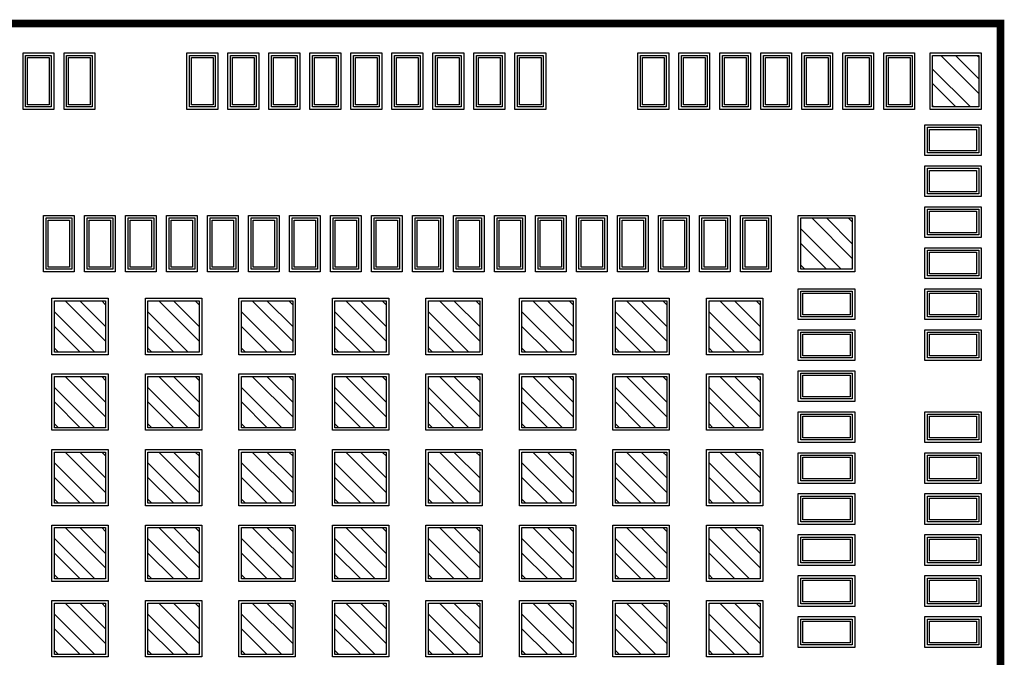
# Model space of a CAD drawing. Extents: x -26.5 to 23.5, y -25.1 to 24.9.
# Tile 3 of 3: x -7.6 to 11.6, y -1.3 to 11.2. Entities that reach past the tile are written whole.
import ezdxf

# ---------------------------------------------------------------- set-up
doc = ezdxf.new("R2010")
doc.units = 0
for name, color, linetype in [('BOARD_OUTLINE', 1, 'Continuous'), ('PASTE_MASK_1', 8, 'Continuous'), ('SIGNAL_1', 3, 'Continuous'), ('SILKSCREEN_1', 8, 'Continuous'), ('SOLDER_MASK_1', 8, 'Continuous')]:
    doc.layers.add(name, color=color, linetype=linetype)

# ---------------------------------------------------------------- blocks, each defined once
blk = doc.blocks.new('SMT_REC_0050x0100_PM_MOD')
at = {"layer": 'PASTE_MASK_1'}
blk.add_lwpolyline([(-0.21, -0.46), (-0.21, 0.46), (0.21, 0.46), (0.21, -0.46), (-0.21, -0.46)], dxfattribs=at)
at = {"layer": 'SOLDER_MASK_1'}
blk.add_lwpolyline([(-0.3, -0.55), (-0.3, 0.55), (0.3, 0.55), (0.3, -0.55), (-0.3, -0.55)], dxfattribs=at)
blk = doc.blocks.new('SMT_REC_0100x0100_PM_MOD')
at = {"layer": 'PASTE_MASK_1'}
for points in [[(0.2875, -0.5), (-0.5, 0.2875), (-0.5, 0.5), (-0.2875, 0.5), (0.5, -0.2875), (0.5, -0.5), (0.2875, -0.5)], [(0.5, -0.0025), (-0.0025, 0.5), (0.4225, 0.5), (0.5, 0.4225), (0.5, -0.0025)], [(-0.5, 0.0025), (0.0025, -0.5), (-0.4225, -0.5), (-0.5, -0.4225), (-0.5, 0.0025)]]:
    blk.add_lwpolyline(points, dxfattribs=at)
at = {"layer": 'SOLDER_MASK_1'}
blk.add_lwpolyline([(-0.55, -0.55), (-0.55, 0.55), (0.55, 0.55), (0.55, -0.55), (-0.55, -0.55)], dxfattribs=at)
blk = doc.blocks.new('SMT_REC_0090x0100_PM_MOD')
at = {"layer": 'PASTE_MASK_1'}
for points in [[(0.2875, -0.5), (-0.45, 0.2375), (-0.45, 0.5), (-0.2875, 0.5), (0.45, -0.2375), (0.45, -0.5), (0.2875, -0.5)], [(0.45, 0.0475), (-0.0025, 0.5), (0.425, 0.5), (0.45, 0.475), (0.45, 0.0475)], [(-0.45, -0.0475), (0.0025, -0.5), (-0.4225, -0.5), (-0.45, -0.4725), (-0.45, -0.0475)]]:
    blk.add_lwpolyline(points, dxfattribs=at)
at = {"layer": 'SOLDER_MASK_1'}
blk.add_lwpolyline([(-0.5, -0.55), (-0.5, 0.55), (0.5, 0.55), (0.5, -0.55), (-0.5, -0.55)], dxfattribs=at)
blk = doc.blocks.new('LGA_242P_CF3_2300x2200_HOST')
at = {"layer": 'SILKSCREEN_1', "const_width": 0.15}
blk.add_lwpolyline([(-11.575, 11.075), (11.575, 11.075), (11.575, -11.075), (-11.575, -11.075), (-11.575, 11.075)], dxfattribs=at)
at = {"layer": 'PLACE_1'}
for p in [(-7.2, 9.95), (-6.4, 9.95), (-4, 9.95), (-3.2, 9.95), (-2.4, 9.95), (-1.6, 9.95), (-0.8, 9.95), (0, 9.95), (0.8, 9.95), (1.6, 9.95), (2.4, 9.95), (4.8, 9.95), (5.6, 9.95), (6.4, 9.95), (7.2, 9.95), (8, 9.95), (8.8, 9.95), (9.6, 9.95)]:
    blk.add_blockref('SMT_REC_0050x0100_PM_MOD', p, dxfattribs=at)
for name, p, rotation in [('SMT_REC_0090x0100_PM_MOD', (10.7, 9.95), 180), ('SMT_REC_0050x0100_PM_MOD', (10.65, 8.8), 90), ('SMT_REC_0050x0100_PM_MOD', (10.65, 8), 90), ('SMT_REC_0050x0100_PM_MOD', (10.65, 7.2), 90), ('SMT_REC_0050x0100_PM_MOD', (-6.8, 6.78), 180), ('SMT_REC_0050x0100_PM_MOD', (-6, 6.78), 180), ('SMT_REC_0050x0100_PM_MOD', (-5.2, 6.78), 180), ('SMT_REC_0050x0100_PM_MOD', (-4.4, 6.78), 180), ('SMT_REC_0050x0100_PM_MOD', (-3.6, 6.78), 180), ('SMT_REC_0050x0100_PM_MOD', (-2.8, 6.78), 180), ('SMT_REC_0050x0100_PM_MOD', (-2, 6.78), 180), ('SMT_REC_0050x0100_PM_MOD', (-1.2, 6.78), 180), ('SMT_REC_0050x0100_PM_MOD', (-0.4, 6.78), 180), ('SMT_REC_0050x0100_PM_MOD', (0.4, 6.78), 180), ('SMT_REC_0050x0100_PM_MOD', (1.2, 6.78), 180), ('SMT_REC_0050x0100_PM_MOD', (2, 6.78), 180), ('SMT_REC_0050x0100_PM_MOD', (2.8, 6.78), 180), ('SMT_REC_0050x0100_PM_MOD', (3.6, 6.78), 180), ('SMT_REC_0050x0100_PM_MOD', (4.4, 6.78), 180), ('SMT_REC_0050x0100_PM_MOD', (5.2, 6.78), 180), ('SMT_REC_0050x0100_PM_MOD', (6, 6.78), 180), ('SMT_REC_0050x0100_PM_MOD', (6.8, 6.78), 180), ('SMT_REC_0100x0100_PM_MOD', (8.18, 6.78), 180), ('SMT_REC_0050x0100_PM_MOD', (10.65, 6.4), 90), ('SMT_REC_0050x0100_PM_MOD', (8.18, 5.6), 270), ('SMT_REC_0050x0100_PM_MOD', (10.65, 5.6), 90), ('SMT_REC_0100x0100_PM_MOD', (-6.3875, 5.1625), 180), ('SMT_REC_0100x0100_PM_MOD', (-4.5625, 5.1625), 180), ('SMT_REC_0100x0100_PM_MOD', (-2.7375, 5.1625), 180), ('SMT_REC_0100x0100_PM_MOD', (-0.9125, 5.1625), 180), ('SMT_REC_0100x0100_PM_MOD', (0.9125, 5.1625), 180), ('SMT_REC_0100x0100_PM_MOD', (2.7375, 5.1625), 180), ('SMT_REC_0100x0100_PM_MOD', (4.5625, 5.1625), 180), ('SMT_REC_0100x0100_PM_MOD', (6.3875, 5.1625), 180), ('SMT_REC_0050x0100_PM_MOD', (8.18, 4.8), 270), ('SMT_REC_0050x0100_PM_MOD', (10.65, 4.8), 90), ('SMT_REC_0100x0100_PM_MOD', (-6.3875, 3.6875), 180), ('SMT_REC_0100x0100_PM_MOD', (-4.5625, 3.6875), 180), ('SMT_REC_0100x0100_PM_MOD', (-2.7375, 3.6875), 180), ('SMT_REC_0100x0100_PM_MOD', (-0.9125, 3.6875), 180), ('SMT_REC_0100x0100_PM_MOD', (0.9125, 3.6875), 180), ('SMT_REC_0100x0100_PM_MOD', (2.7375, 3.6875), 180), ('SMT_REC_0100x0100_PM_MOD', (4.5625, 3.6875), 180), ('SMT_REC_0100x0100_PM_MOD', (6.3875, 3.6875), 180), ('SMT_REC_0050x0100_PM_MOD', (8.18, 4), 270), ('SMT_REC_0050x0100_PM_MOD', (8.18, 3.2), 270), ('SMT_REC_0050x0100_PM_MOD', (10.65, 3.2), 90), ('SMT_REC_0100x0100_PM_MOD', (-6.3875, 2.2125), 180), ('SMT_REC_0100x0100_PM_MOD', (-4.5625, 2.2125), 180), ('SMT_REC_0100x0100_PM_MOD', (-2.7375, 2.2125), 180), ('SMT_REC_0100x0100_PM_MOD', (-0.9125, 2.2125), 180), ('SMT_REC_0100x0100_PM_MOD', (0.9125, 2.2125), 180), ('SMT_REC_0100x0100_PM_MOD', (2.7375, 2.2125), 180), ('SMT_REC_0100x0100_PM_MOD', (4.5625, 2.2125), 180), ('SMT_REC_0100x0100_PM_MOD', (6.3875, 2.2125), 180), ('SMT_REC_0050x0100_PM_MOD', (8.18, 2.4), 270), ('SMT_REC_0050x0100_PM_MOD', (10.65, 2.4), 90), ('SMT_REC_0050x0100_PM_MOD', (8.18, 1.6), 270), ('SMT_REC_0050x0100_PM_MOD', (10.65, 1.6), 90), ('SMT_REC_0100x0100_PM_MOD', (-6.3875, 0.7375), 180), ('SMT_REC_0100x0100_PM_MOD', (-4.5625, 0.7375), 180), ('SMT_REC_0100x0100_PM_MOD', (-2.7375, 0.7375), 180), ('SMT_REC_0100x0100_PM_MOD', (-0.9125, 0.7375), 180), ('SMT_REC_0100x0100_PM_MOD', (0.9125, 0.7375), 180), ('SMT_REC_0100x0100_PM_MOD', (2.7375, 0.7375), 180), ('SMT_REC_0100x0100_PM_MOD', (4.5625, 0.7375), 180), ('SMT_REC_0100x0100_PM_MOD', (6.3875, 0.7375), 180), ('SMT_REC_0050x0100_PM_MOD', (8.18, 0.8), 270), ('SMT_REC_0050x0100_PM_MOD', (10.65, 0.8), 90), ('SMT_REC_0050x0100_PM_MOD', (8.18, 0), 270), ('SMT_REC_0050x0100_PM_MOD', (10.65, 0), 90), ('SMT_REC_0100x0100_PM_MOD', (-6.3875, -0.7375), 180), ('SMT_REC_0100x0100_PM_MOD', (-4.5625, -0.7375), 180), ('SMT_REC_0100x0100_PM_MOD', (-2.7375, -0.7375), 180), ('SMT_REC_0100x0100_PM_MOD', (-0.9125, -0.7375), 180), ('SMT_REC_0100x0100_PM_MOD', (0.9125, -0.7375), 180), ('SMT_REC_0100x0100_PM_MOD', (2.7375, -0.7375), 180), ('SMT_REC_0100x0100_PM_MOD', (4.5625, -0.7375), 180), ('SMT_REC_0100x0100_PM_MOD', (6.3875, -0.7375), 180), ('SMT_REC_0050x0100_PM_MOD', (8.18, -0.8), 270), ('SMT_REC_0050x0100_PM_MOD', (10.65, -0.8), 90)]:
    blk.add_blockref(name, p, dxfattribs=dict(at, rotation=rotation))
blk = doc.blocks.new('BOARD')
at = {"layer": 'PLACE_1'}
blk.add_blockref('LGA_242P_CF3_2300x2200_HOST', (-0.045, 0.04), dxfattribs=at)

msp = doc.modelspace()

# ---------------------------------------------------------------- linework, layer by layer
at = {"layer": 'PASTE_MASK_1'}
for points in [[(-7.455, 9.53), (-7.455, 10.45), (-7.035, 10.45), (-7.035, 9.53), (-7.455, 9.53)], [(-6.655, 9.53), (-6.655, 10.45), (-6.235, 10.45), (-6.235, 9.53), (-6.655, 9.53)], [(-4.255, 9.53), (-4.255, 10.45), (-3.835, 10.45), (-3.835, 9.53), (-4.255, 9.53)], [(-3.455, 9.53), (-3.455, 10.45), (-3.035, 10.45), (-3.035, 9.53), (-3.455, 9.53)], [(-2.655, 9.53), (-2.655, 10.45), (-2.235, 10.45), (-2.235, 9.53), (-2.655, 9.53)], [(-1.855, 9.53), (-1.855, 10.45), (-1.435, 10.45), (-1.435, 9.53), (-1.855, 9.53)], [(-1.055, 9.53), (-1.055, 10.45), (-0.635, 10.45), (-0.635, 9.53), (-1.055, 9.53)], [(-0.255, 9.53), (-0.255, 10.45), (0.165, 10.45), (0.165, 9.53), (-0.255, 9.53)], [(0.545, 9.53), (0.545, 10.45), (0.965, 10.45), (0.965, 9.53), (0.545, 9.53)], [(1.345, 9.53), (1.345, 10.45), (1.765, 10.45), (1.765, 9.53), (1.345, 9.53)], [(2.145, 9.53), (2.145, 10.45), (2.565, 10.45), (2.565, 9.53), (2.145, 9.53)], [(4.545, 9.53), (4.545, 10.45), (4.965, 10.45), (4.965, 9.53), (4.545, 9.53)], [(5.345, 9.53), (5.345, 10.45), (5.765, 10.45), (5.765, 9.53), (5.345, 9.53)], [(6.145, 9.53), (6.145, 10.45), (6.565, 10.45), (6.565, 9.53), (6.145, 9.53)], [(6.945, 9.53), (6.945, 10.45), (7.365, 10.45), (7.365, 9.53), (6.945, 9.53)], [(7.745, 9.53), (7.745, 10.45), (8.165, 10.45), (8.165, 9.53), (7.745, 9.53)], [(8.545, 9.53), (8.545, 10.45), (8.965, 10.45), (8.965, 9.53), (8.545, 9.53)], [(9.345, 9.53), (9.345, 10.45), (9.765, 10.45), (9.765, 9.53), (9.345, 9.53)], [(10.3675, 10.49), (11.105, 9.7525), (11.105, 9.49), (10.9425, 9.49), (10.205, 10.2275), (10.205, 10.49), (10.3675, 10.49)], [(11.105, 10.0375), (10.6525, 10.49), (11.0775, 10.49), (11.105, 10.4625), (11.105, 10.0375)], [(10.205, 9.9425), (10.6575, 9.49), (10.23, 9.49), (10.205, 9.515), (10.205, 9.9425)], [(11.065, 8.63), (10.145, 8.63), (10.145, 9.05), (11.065, 9.05), (11.065, 8.63)], [(11.065, 7.83), (10.145, 7.83), (10.145, 8.25), (11.065, 8.25), (11.065, 7.83)], [(7.8475, 7.32), (8.635, 6.5325), (8.635, 6.32), (8.4225, 6.32), (7.635, 7.1075), (7.635, 7.32), (7.8475, 7.32)], [(8.635, 6.8175), (8.1325, 7.32), (8.5575, 7.32), (8.635, 7.2425), (8.635, 6.8175)], [(11.065, 7.03), (10.145, 7.03), (10.145, 7.45), (11.065, 7.45), (11.065, 7.03)], [(-6.635, 7.28), (-6.635, 6.36), (-7.055, 6.36), (-7.055, 7.28), (-6.635, 7.28)], [(-5.835, 7.28), (-5.835, 6.36), (-6.255, 6.36), (-6.255, 7.28), (-5.835, 7.28)], [(-5.035, 7.28), (-5.035, 6.36), (-5.455, 6.36), (-5.455, 7.28), (-5.035, 7.28)], [(-4.235, 7.28), (-4.235, 6.36), (-4.655, 6.36), (-4.655, 7.28), (-4.235, 7.28)], [(-3.435, 7.28), (-3.435, 6.36), (-3.855, 6.36), (-3.855, 7.28), (-3.435, 7.28)], [(-2.635, 7.28), (-2.635, 6.36), (-3.055, 6.36), (-3.055, 7.28), (-2.635, 7.28)], [(-1.835, 7.28), (-1.835, 6.36), (-2.255, 6.36), (-2.255, 7.28), (-1.835, 7.28)], [(-1.035, 7.28), (-1.035, 6.36), (-1.455, 6.36), (-1.455, 7.28), (-1.035, 7.28)], [(-0.235, 7.28), (-0.235, 6.36), (-0.655, 6.36), (-0.655, 7.28), (-0.235, 7.28)], [(0.565, 7.28), (0.565, 6.36), (0.145, 6.36), (0.145, 7.28), (0.565, 7.28)], [(1.365, 7.28), (1.365, 6.36), (0.945, 6.36), (0.945, 7.28), (1.365, 7.28)], [(2.165, 7.28), (2.165, 6.36), (1.745, 6.36), (1.745, 7.28), (2.165, 7.28)], [(2.965, 7.28), (2.965, 6.36), (2.545, 6.36), (2.545, 7.28), (2.965, 7.28)], [(3.765, 7.28), (3.765, 6.36), (3.345, 6.36), (3.345, 7.28), (3.765, 7.28)], [(4.565, 7.28), (4.565, 6.36), (4.145, 6.36), (4.145, 7.28), (4.565, 7.28)], [(5.365, 7.28), (5.365, 6.36), (4.945, 6.36), (4.945, 7.28), (5.365, 7.28)], [(6.165, 7.28), (6.165, 6.36), (5.745, 6.36), (5.745, 7.28), (6.165, 7.28)], [(6.965, 7.28), (6.965, 6.36), (6.545, 6.36), (6.545, 7.28), (6.965, 7.28)], [(7.635, 6.8225), (8.1375, 6.32), (7.7125, 6.32), (7.635, 6.3975), (7.635, 6.8225)], [(11.065, 6.23), (10.145, 6.23), (10.145, 6.65), (11.065, 6.65), (11.065, 6.23)], [(7.675, 5.85), (8.595, 5.85), (8.595, 5.43), (7.675, 5.43), (7.675, 5.85)], [(11.065, 5.43), (10.145, 5.43), (10.145, 5.85), (11.065, 5.85), (11.065, 5.43)], [(-6.72, 5.7025), (-5.9325, 4.915), (-5.9325, 4.7025), (-6.145, 4.7025), (-6.9325, 5.49), (-6.9325, 5.7025), (-6.72, 5.7025)], [(-5.9325, 5.2), (-6.435, 5.7025), (-6.01, 5.7025), (-5.9325, 5.625), (-5.9325, 5.2)], [(-4.895, 5.7025), (-4.1075, 4.915), (-4.1075, 4.7025), (-4.32, 4.7025), (-5.1075, 5.49), (-5.1075, 5.7025), (-4.895, 5.7025)], [(-4.1075, 5.2), (-4.61, 5.7025), (-4.185, 5.7025), (-4.1075, 5.625), (-4.1075, 5.2)], [(-3.07, 5.7025), (-2.2825, 4.915), (-2.2825, 4.7025), (-2.495, 4.7025), (-3.2825, 5.49), (-3.2825, 5.7025), (-3.07, 5.7025)], [(-2.2825, 5.2), (-2.785, 5.7025), (-2.36, 5.7025), (-2.2825, 5.625), (-2.2825, 5.2)], [(-1.245, 5.7025), (-0.4575, 4.915), (-0.4575, 4.7025), (-0.67, 4.7025), (-1.4575, 5.49), (-1.4575, 5.7025), (-1.245, 5.7025)], [(-0.4575, 5.2), (-0.96, 5.7025), (-0.535, 5.7025), (-0.4575, 5.625), (-0.4575, 5.2)], [(0.58, 5.7025), (1.3675, 4.915), (1.3675, 4.7025), (1.155, 4.7025), (0.3675, 5.49), (0.3675, 5.7025), (0.58, 5.7025)], [(1.3675, 5.2), (0.865, 5.7025), (1.29, 5.7025), (1.3675, 5.625), (1.3675, 5.2)], [(2.405, 5.7025), (3.1925, 4.915), (3.1925, 4.7025), (2.98, 4.7025), (2.1925, 5.49), (2.1925, 5.7025), (2.405, 5.7025)], [(3.1925, 5.2), (2.69, 5.7025), (3.115, 5.7025), (3.1925, 5.625), (3.1925, 5.2)], [(4.23, 5.7025), (5.0175, 4.915), (5.0175, 4.7025), (4.805, 4.7025), (4.0175, 5.49), (4.0175, 5.7025), (4.23, 5.7025)], [(5.0175, 5.2), (4.515, 5.7025), (4.94, 5.7025), (5.0175, 5.625), (5.0175, 5.2)], [(6.055, 5.7025), (6.8425, 4.915), (6.8425, 4.7025), (6.63, 4.7025), (5.8425, 5.49), (5.8425, 5.7025), (6.055, 5.7025)], [(6.8425, 5.2), (6.34, 5.7025), (6.765, 5.7025), (6.8425, 5.625), (6.8425, 5.2)], [(-6.9325, 5.205), (-6.43, 4.7025), (-6.855, 4.7025), (-6.9325, 4.78), (-6.9325, 5.205)], [(-5.1075, 5.205), (-4.605, 4.7025), (-5.03, 4.7025), (-5.1075, 4.78), (-5.1075, 5.205)], [(-3.2825, 5.205), (-2.78, 4.7025), (-3.205, 4.7025), (-3.2825, 4.78), (-3.2825, 5.205)], [(-1.4575, 5.205), (-0.955, 4.7025), (-1.38, 4.7025), (-1.4575, 4.78), (-1.4575, 5.205)], [(0.3675, 5.205), (0.87, 4.7025), (0.445, 4.7025), (0.3675, 4.78), (0.3675, 5.205)], [(2.1925, 5.205), (2.695, 4.7025), (2.27, 4.7025), (2.1925, 4.78), (2.1925, 5.205)], [(4.0175, 5.205), (4.52, 4.7025), (4.095, 4.7025), (4.0175, 4.78), (4.0175, 5.205)], [(5.8425, 5.205), (6.345, 4.7025), (5.92, 4.7025), (5.8425, 4.78), (5.8425, 5.205)], [(7.675, 5.05), (8.595, 5.05), (8.595, 4.63), (7.675, 4.63), (7.675, 5.05)], [(11.065, 4.63), (10.145, 4.63), (10.145, 5.05), (11.065, 5.05), (11.065, 4.63)], [(-6.72, 4.2275), (-5.9325, 3.44), (-5.9325, 3.2275), (-6.145, 3.2275), (-6.9325, 4.015), (-6.9325, 4.2275), (-6.72, 4.2275)], [(-5.9325, 3.725), (-6.435, 4.2275), (-6.01, 4.2275), (-5.9325, 4.15), (-5.9325, 3.725)], [(-4.895, 4.2275), (-4.1075, 3.44), (-4.1075, 3.2275), (-4.32, 3.2275), (-5.1075, 4.015), (-5.1075, 4.2275), (-4.895, 4.2275)], [(-4.1075, 3.725), (-4.61, 4.2275), (-4.185, 4.2275), (-4.1075, 4.15), (-4.1075, 3.725)], [(-3.07, 4.2275), (-2.2825, 3.44), (-2.2825, 3.2275), (-2.495, 3.2275), (-3.2825, 4.015), (-3.2825, 4.2275), (-3.07, 4.2275)], [(-2.2825, 3.725), (-2.785, 4.2275), (-2.36, 4.2275), (-2.2825, 4.15), (-2.2825, 3.725)], [(-1.245, 4.2275), (-0.4575, 3.44), (-0.4575, 3.2275), (-0.67, 3.2275), (-1.4575, 4.015), (-1.4575, 4.2275), (-1.245, 4.2275)], [(-0.4575, 3.725), (-0.96, 4.2275), (-0.535, 4.2275), (-0.4575, 4.15), (-0.4575, 3.725)], [(0.58, 4.2275), (1.3675, 3.44), (1.3675, 3.2275), (1.155, 3.2275), (0.3675, 4.015), (0.3675, 4.2275), (0.58, 4.2275)], [(1.3675, 3.725), (0.865, 4.2275), (1.29, 4.2275), (1.3675, 4.15), (1.3675, 3.725)], [(2.405, 4.2275), (3.1925, 3.44), (3.1925, 3.2275), (2.98, 3.2275), (2.1925, 4.015), (2.1925, 4.2275), (2.405, 4.2275)], [(3.1925, 3.725), (2.69, 4.2275), (3.115, 4.2275), (3.1925, 4.15), (3.1925, 3.725)], [(4.23, 4.2275), (5.0175, 3.44), (5.0175, 3.2275), (4.805, 3.2275), (4.0175, 4.015), (4.0175, 4.2275), (4.23, 4.2275)], [(5.0175, 3.725), (4.515, 4.2275), (4.94, 4.2275), (5.0175, 4.15), (5.0175, 3.725)], [(6.055, 4.2275), (6.8425, 3.44), (6.8425, 3.2275), (6.63, 3.2275), (5.8425, 4.015), (5.8425, 4.2275), (6.055, 4.2275)], [(6.8425, 3.725), (6.34, 4.2275), (6.765, 4.2275), (6.8425, 4.15), (6.8425, 3.725)], [(7.675, 4.25), (8.595, 4.25), (8.595, 3.83), (7.675, 3.83), (7.675, 4.25)], [(-6.9325, 3.73), (-6.43, 3.2275), (-6.855, 3.2275), (-6.9325, 3.305), (-6.9325, 3.73)], [(-5.1075, 3.73), (-4.605, 3.2275), (-5.03, 3.2275), (-5.1075, 3.305), (-5.1075, 3.73)], [(-3.2825, 3.73), (-2.78, 3.2275), (-3.205, 3.2275), (-3.2825, 3.305), (-3.2825, 3.73)], [(-1.4575, 3.73), (-0.955, 3.2275), (-1.38, 3.2275), (-1.4575, 3.305), (-1.4575, 3.73)], [(0.3675, 3.73), (0.87, 3.2275), (0.445, 3.2275), (0.3675, 3.305), (0.3675, 3.73)], [(2.1925, 3.73), (2.695, 3.2275), (2.27, 3.2275), (2.1925, 3.305), (2.1925, 3.73)], [(4.0175, 3.73), (4.52, 3.2275), (4.095, 3.2275), (4.0175, 3.305), (4.0175, 3.73)], [(5.8425, 3.73), (6.345, 3.2275), (5.92, 3.2275), (5.8425, 3.305), (5.8425, 3.73)], [(7.675, 3.45), (8.595, 3.45), (8.595, 3.03), (7.675, 3.03), (7.675, 3.45)], [(11.065, 3.03), (10.145, 3.03), (10.145, 3.45), (11.065, 3.45), (11.065, 3.03)], [(-6.72, 2.7525), (-5.9325, 1.965), (-5.9325, 1.7525), (-6.145, 1.7525), (-6.9325, 2.54), (-6.9325, 2.7525), (-6.72, 2.7525)], [(-5.9325, 2.25), (-6.435, 2.7525), (-6.01, 2.7525), (-5.9325, 2.675), (-5.9325, 2.25)], [(-4.895, 2.7525), (-4.1075, 1.965), (-4.1075, 1.7525), (-4.32, 1.7525), (-5.1075, 2.54), (-5.1075, 2.7525), (-4.895, 2.7525)], [(-4.1075, 2.25), (-4.61, 2.7525), (-4.185, 2.7525), (-4.1075, 2.675), (-4.1075, 2.25)], [(-3.07, 2.7525), (-2.2825, 1.965), (-2.2825, 1.7525), (-2.495, 1.7525), (-3.2825, 2.54), (-3.2825, 2.7525), (-3.07, 2.7525)], [(-2.2825, 2.25), (-2.785, 2.7525), (-2.36, 2.7525), (-2.2825, 2.675), (-2.2825, 2.25)], [(-1.245, 2.7525), (-0.4575, 1.965), (-0.4575, 1.7525), (-0.67, 1.7525), (-1.4575, 2.54), (-1.4575, 2.7525), (-1.245, 2.7525)], [(-0.4575, 2.25), (-0.96, 2.7525), (-0.535, 2.7525), (-0.4575, 2.675), (-0.4575, 2.25)], [(0.58, 2.7525), (1.3675, 1.965), (1.3675, 1.7525), (1.155, 1.7525), (0.3675, 2.54), (0.3675, 2.7525), (0.58, 2.7525)], [(1.3675, 2.25), (0.865, 2.7525), (1.29, 2.7525), (1.3675, 2.675), (1.3675, 2.25)], [(2.405, 2.7525), (3.1925, 1.965), (3.1925, 1.7525), (2.98, 1.7525), (2.1925, 2.54), (2.1925, 2.7525), (2.405, 2.7525)], [(3.1925, 2.25), (2.69, 2.7525), (3.115, 2.7525), (3.1925, 2.675), (3.1925, 2.25)], [(4.23, 2.7525), (5.0175, 1.965), (5.0175, 1.7525), (4.805, 1.7525), (4.0175, 2.54), (4.0175, 2.7525), (4.23, 2.7525)], [(5.0175, 2.25), (4.515, 2.7525), (4.94, 2.7525), (5.0175, 2.675), (5.0175, 2.25)], [(6.055, 2.7525), (6.8425, 1.965), (6.8425, 1.7525), (6.63, 1.7525), (5.8425, 2.54), (5.8425, 2.7525), (6.055, 2.7525)], [(6.8425, 2.25), (6.34, 2.7525), (6.765, 2.7525), (6.8425, 2.675), (6.8425, 2.25)], [(7.675, 2.65), (8.595, 2.65), (8.595, 2.23), (7.675, 2.23), (7.675, 2.65)], [(11.065, 2.23), (10.145, 2.23), (10.145, 2.65), (11.065, 2.65), (11.065, 2.23)], [(-6.9325, 2.255), (-6.43, 1.7525), (-6.855, 1.7525), (-6.9325, 1.83), (-6.9325, 2.255)], [(-5.1075, 2.255), (-4.605, 1.7525), (-5.03, 1.7525), (-5.1075, 1.83), (-5.1075, 2.255)], [(-3.2825, 2.255), (-2.78, 1.7525), (-3.205, 1.7525), (-3.2825, 1.83), (-3.2825, 2.255)], [(-1.4575, 2.255), (-0.955, 1.7525), (-1.38, 1.7525), (-1.4575, 1.83), (-1.4575, 2.255)], [(0.3675, 2.255), (0.87, 1.7525), (0.445, 1.7525), (0.3675, 1.83), (0.3675, 2.255)], [(2.1925, 2.255), (2.695, 1.7525), (2.27, 1.7525), (2.1925, 1.83), (2.1925, 2.255)], [(4.0175, 2.255), (4.52, 1.7525), (4.095, 1.7525), (4.0175, 1.83), (4.0175, 2.255)], [(5.8425, 2.255), (6.345, 1.7525), (5.92, 1.7525), (5.8425, 1.83), (5.8425, 2.255)], [(7.675, 1.85), (8.595, 1.85), (8.595, 1.43), (7.675, 1.43), (7.675, 1.85)], [(11.065, 1.43), (10.145, 1.43), (10.145, 1.85), (11.065, 1.85), (11.065, 1.43)], [(-6.72, 1.2775), (-5.9325, 0.49), (-5.9325, 0.2775), (-6.145, 0.2775), (-6.9325, 1.065), (-6.9325, 1.2775), (-6.72, 1.2775)], [(-5.9325, 0.775), (-6.435, 1.2775), (-6.01, 1.2775), (-5.9325, 1.2), (-5.9325, 0.775)], [(-4.895, 1.2775), (-4.1075, 0.49), (-4.1075, 0.2775), (-4.32, 0.2775), (-5.1075, 1.065), (-5.1075, 1.2775), (-4.895, 1.2775)], [(-4.1075, 0.775), (-4.61, 1.2775), (-4.185, 1.2775), (-4.1075, 1.2), (-4.1075, 0.775)], [(-3.07, 1.2775), (-2.2825, 0.49), (-2.2825, 0.2775), (-2.495, 0.2775), (-3.2825, 1.065), (-3.2825, 1.2775), (-3.07, 1.2775)], [(-2.2825, 0.775), (-2.785, 1.2775), (-2.36, 1.2775), (-2.2825, 1.2), (-2.2825, 0.775)], [(-1.245, 1.2775), (-0.4575, 0.49), (-0.4575, 0.2775), (-0.67, 0.2775), (-1.4575, 1.065), (-1.4575, 1.2775), (-1.245, 1.2775)], [(-0.4575, 0.775), (-0.96, 1.2775), (-0.535, 1.2775), (-0.4575, 1.2), (-0.4575, 0.775)], [(0.58, 1.2775), (1.3675, 0.49), (1.3675, 0.2775), (1.155, 0.2775), (0.3675, 1.065), (0.3675, 1.2775), (0.58, 1.2775)], [(1.3675, 0.775), (0.865, 1.2775), (1.29, 1.2775), (1.3675, 1.2), (1.3675, 0.775)], [(2.405, 1.2775), (3.1925, 0.49), (3.1925, 0.2775), (2.98, 0.2775), (2.1925, 1.065), (2.1925, 1.2775), (2.405, 1.2775)], [(3.1925, 0.775), (2.69, 1.2775), (3.115, 1.2775), (3.1925, 1.2), (3.1925, 0.775)], [(4.23, 1.2775), (5.0175, 0.49), (5.0175, 0.2775), (4.805, 0.2775), (4.0175, 1.065), (4.0175, 1.2775), (4.23, 1.2775)], [(5.0175, 0.775), (4.515, 1.2775), (4.94, 1.2775), (5.0175, 1.2), (5.0175, 0.775)], [(6.055, 1.2775), (6.8425, 0.49), (6.8425, 0.2775), (6.63, 0.2775), (5.8425, 1.065), (5.8425, 1.2775), (6.055, 1.2775)], [(6.8425, 0.775), (6.34, 1.2775), (6.765, 1.2775), (6.8425, 1.2), (6.8425, 0.775)], [(7.675, 1.05), (8.595, 1.05), (8.595, 0.63), (7.675, 0.63), (7.675, 1.05)], [(11.065, 0.63), (10.145, 0.63), (10.145, 1.05), (11.065, 1.05), (11.065, 0.63)], [(-6.9325, 0.78), (-6.43, 0.2775), (-6.855, 0.2775), (-6.9325, 0.355), (-6.9325, 0.78)], [(-5.1075, 0.78), (-4.605, 0.2775), (-5.03, 0.2775), (-5.1075, 0.355), (-5.1075, 0.78)], [(-3.2825, 0.78), (-2.78, 0.2775), (-3.205, 0.2775), (-3.2825, 0.355), (-3.2825, 0.78)], [(-1.4575, 0.78), (-0.955, 0.2775), (-1.38, 0.2775), (-1.4575, 0.355), (-1.4575, 0.78)], [(0.3675, 0.78), (0.87, 0.2775), (0.445, 0.2775), (0.3675, 0.355), (0.3675, 0.78)], [(2.1925, 0.78), (2.695, 0.2775), (2.27, 0.2775), (2.1925, 0.355), (2.1925, 0.78)], [(4.0175, 0.78), (4.52, 0.2775), (4.095, 0.2775), (4.0175, 0.355), (4.0175, 0.78)], [(5.8425, 0.78), (6.345, 0.2775), (5.92, 0.2775), (5.8425, 0.355), (5.8425, 0.78)], [(7.675, 0.25), (8.595, 0.25), (8.595, -0.17), (7.675, -0.17), (7.675, 0.25)], [(11.065, -0.17), (10.145, -0.17), (10.145, 0.25), (11.065, 0.25), (11.065, -0.17)], [(-6.72, -0.1975), (-5.9325, -0.985), (-5.9325, -1.1975), (-6.145, -1.1975), (-6.9325, -0.41), (-6.9325, -0.1975), (-6.72, -0.1975)], [(-5.9325, -0.7), (-6.435, -0.1975), (-6.01, -0.1975), (-5.9325, -0.275), (-5.9325, -0.7)], [(-4.895, -0.1975), (-4.1075, -0.985), (-4.1075, -1.1975), (-4.32, -1.1975), (-5.1075, -0.41), (-5.1075, -0.1975), (-4.895, -0.1975)], [(-4.1075, -0.7), (-4.61, -0.1975), (-4.185, -0.1975), (-4.1075, -0.275), (-4.1075, -0.7)], [(-3.07, -0.1975), (-2.2825, -0.985), (-2.2825, -1.1975), (-2.495, -1.1975), (-3.2825, -0.41), (-3.2825, -0.1975), (-3.07, -0.1975)], [(-2.2825, -0.7), (-2.785, -0.1975), (-2.36, -0.1975), (-2.2825, -0.275), (-2.2825, -0.7)], [(-1.245, -0.1975), (-0.4575, -0.985), (-0.4575, -1.1975), (-0.67, -1.1975), (-1.4575, -0.41), (-1.4575, -0.1975), (-1.245, -0.1975)], [(-0.4575, -0.7), (-0.96, -0.1975), (-0.535, -0.1975), (-0.4575, -0.275), (-0.4575, -0.7)], [(0.58, -0.1975), (1.3675, -0.985), (1.3675, -1.1975), (1.155, -1.1975), (0.3675, -0.41), (0.3675, -0.1975), (0.58, -0.1975)], [(1.3675, -0.7), (0.865, -0.1975), (1.29, -0.1975), (1.3675, -0.275), (1.3675, -0.7)], [(2.405, -0.1975), (3.1925, -0.985), (3.1925, -1.1975), (2.98, -1.1975), (2.1925, -0.41), (2.1925, -0.1975), (2.405, -0.1975)], [(3.1925, -0.7), (2.69, -0.1975), (3.115, -0.1975), (3.1925, -0.275), (3.1925, -0.7)], [(4.23, -0.1975), (5.0175, -0.985), (5.0175, -1.1975), (4.805, -1.1975), (4.0175, -0.41), (4.0175, -0.1975), (4.23, -0.1975)], [(5.0175, -0.7), (4.515, -0.1975), (4.94, -0.1975), (5.0175, -0.275), (5.0175, -0.7)], [(6.055, -0.1975), (6.8425, -0.985), (6.8425, -1.1975), (6.63, -1.1975), (5.8425, -0.41), (5.8425, -0.1975), (6.055, -0.1975)], [(6.8425, -0.7), (6.34, -0.1975), (6.765, -0.1975), (6.8425, -0.275), (6.8425, -0.7)], [(7.675, -0.55), (8.595, -0.55), (8.595, -0.97), (7.675, -0.97), (7.675, -0.55)], [(11.065, -0.97), (10.145, -0.97), (10.145, -0.55), (11.065, -0.55), (11.065, -0.97)], [(-6.9325, -0.695), (-6.43, -1.1975), (-6.855, -1.1975), (-6.9325, -1.12), (-6.9325, -0.695)], [(-5.1075, -0.695), (-4.605, -1.1975), (-5.03, -1.1975), (-5.1075, -1.12), (-5.1075, -0.695)], [(-3.2825, -0.695), (-2.78, -1.1975), (-3.205, -1.1975), (-3.2825, -1.12), (-3.2825, -0.695)], [(-1.4575, -0.695), (-0.955, -1.1975), (-1.38, -1.1975), (-1.4575, -1.12), (-1.4575, -0.695)], [(0.3675, -0.695), (0.87, -1.1975), (0.445, -1.1975), (0.3675, -1.12), (0.3675, -0.695)], [(2.1925, -0.695), (2.695, -1.1975), (2.27, -1.1975), (2.1925, -1.12), (2.1925, -0.695)], [(4.0175, -0.695), (4.52, -1.1975), (4.095, -1.1975), (4.0175, -1.12), (4.0175, -0.695)], [(5.8425, -0.695), (6.345, -1.1975), (5.92, -1.1975), (5.8425, -1.12), (5.8425, -0.695)]]:
    msp.add_lwpolyline(points, dxfattribs=at)
at = {"layer": 'SIGNAL_1'}
for points in [[(-7.495, 9.49), (-7.495, 10.49), (-6.995, 10.49), (-6.995, 9.49), (-7.495, 9.49)], [(-6.695, 9.49), (-6.695, 10.49), (-6.195, 10.49), (-6.195, 9.49), (-6.695, 9.49)], [(-4.295, 9.49), (-4.295, 10.49), (-3.795, 10.49), (-3.795, 9.49), (-4.295, 9.49)], [(-3.495, 9.49), (-3.495, 10.49), (-2.995, 10.49), (-2.995, 9.49), (-3.495, 9.49)], [(-2.695, 9.49), (-2.695, 10.49), (-2.195, 10.49), (-2.195, 9.49), (-2.695, 9.49)], [(-1.895, 9.49), (-1.895, 10.49), (-1.395, 10.49), (-1.395, 9.49), (-1.895, 9.49)], [(-1.095, 9.49), (-1.095, 10.49), (-0.595, 10.49), (-0.595, 9.49), (-1.095, 9.49)], [(-0.295, 9.49), (-0.295, 10.49), (0.205, 10.49), (0.205, 9.49), (-0.295, 9.49)], [(0.505, 9.49), (0.505, 10.49), (1.005, 10.49), (1.005, 9.49), (0.505, 9.49)], [(1.305, 9.49), (1.305, 10.49), (1.805, 10.49), (1.805, 9.49), (1.305, 9.49)], [(2.105, 9.49), (2.105, 10.49), (2.605, 10.49), (2.605, 9.49), (2.105, 9.49)], [(4.505, 9.49), (4.505, 10.49), (5.005, 10.49), (5.005, 9.49), (4.505, 9.49)], [(5.305, 9.49), (5.305, 10.49), (5.805, 10.49), (5.805, 9.49), (5.305, 9.49)], [(6.105, 9.49), (6.105, 10.49), (6.605, 10.49), (6.605, 9.49), (6.105, 9.49)], [(6.905, 9.49), (6.905, 10.49), (7.405, 10.49), (7.405, 9.49), (6.905, 9.49)], [(7.705, 9.49), (7.705, 10.49), (8.205, 10.49), (8.205, 9.49), (7.705, 9.49)], [(8.505, 9.49), (8.505, 10.49), (9.005, 10.49), (9.005, 9.49), (8.505, 9.49)], [(9.305, 9.49), (9.305, 10.49), (9.805, 10.49), (9.805, 9.49), (9.305, 9.49)], [(11.105, 10.49), (11.105, 9.49), (10.205, 9.49), (10.205, 10.49), (11.105, 10.49)], [(11.105, 8.59), (10.105, 8.59), (10.105, 9.09), (11.105, 9.09), (11.105, 8.59)], [(11.105, 7.79), (10.105, 7.79), (10.105, 8.29), (11.105, 8.29), (11.105, 7.79)], [(-6.595, 7.32), (-6.595, 6.32), (-7.095, 6.32), (-7.095, 7.32), (-6.595, 7.32)], [(-5.795, 7.32), (-5.795, 6.32), (-6.295, 6.32), (-6.295, 7.32), (-5.795, 7.32)], [(-4.995, 7.32), (-4.995, 6.32), (-5.495, 6.32), (-5.495, 7.32), (-4.995, 7.32)], [(-4.195, 7.32), (-4.195, 6.32), (-4.695, 6.32), (-4.695, 7.32), (-4.195, 7.32)], [(-3.395, 7.32), (-3.395, 6.32), (-3.895, 6.32), (-3.895, 7.32), (-3.395, 7.32)], [(-2.595, 7.32), (-2.595, 6.32), (-3.095, 6.32), (-3.095, 7.32), (-2.595, 7.32)], [(-1.795, 7.32), (-1.795, 6.32), (-2.295, 6.32), (-2.295, 7.32), (-1.795, 7.32)], [(-0.995, 7.32), (-0.995, 6.32), (-1.495, 6.32), (-1.495, 7.32), (-0.995, 7.32)], [(-0.195, 7.32), (-0.195, 6.32), (-0.695, 6.32), (-0.695, 7.32), (-0.195, 7.32)], [(0.605, 7.32), (0.605, 6.32), (0.105, 6.32), (0.105, 7.32), (0.605, 7.32)], [(1.405, 7.32), (1.405, 6.32), (0.905, 6.32), (0.905, 7.32), (1.405, 7.32)], [(2.205, 7.32), (2.205, 6.32), (1.705, 6.32), (1.705, 7.32), (2.205, 7.32)], [(3.005, 7.32), (3.005, 6.32), (2.505, 6.32), (2.505, 7.32), (3.005, 7.32)], [(3.805, 7.32), (3.805, 6.32), (3.305, 6.32), (3.305, 7.32), (3.805, 7.32)], [(4.605, 7.32), (4.605, 6.32), (4.105, 6.32), (4.105, 7.32), (4.605, 7.32)], [(5.405, 7.32), (5.405, 6.32), (4.905, 6.32), (4.905, 7.32), (5.405, 7.32)], [(6.205, 7.32), (6.205, 6.32), (5.705, 6.32), (5.705, 7.32), (6.205, 7.32)], [(7.005, 7.32), (7.005, 6.32), (6.505, 6.32), (6.505, 7.32), (7.005, 7.32)], [(8.635, 7.32), (8.635, 6.32), (7.635, 6.32), (7.635, 7.32), (8.635, 7.32)], [(11.105, 6.99), (10.105, 6.99), (10.105, 7.49), (11.105, 7.49), (11.105, 6.99)], [(11.105, 6.19), (10.105, 6.19), (10.105, 6.69), (11.105, 6.69), (11.105, 6.19)], [(7.635, 5.89), (8.635, 5.89), (8.635, 5.39), (7.635, 5.39), (7.635, 5.89)], [(11.105, 5.39), (10.105, 5.39), (10.105, 5.89), (11.105, 5.89), (11.105, 5.39)], [(-5.9325, 5.7025), (-5.9325, 4.7025), (-6.9325, 4.7025), (-6.9325, 5.7025), (-5.9325, 5.7025)], [(-4.1075, 5.7025), (-4.1075, 4.7025), (-5.1075, 4.7025), (-5.1075, 5.7025), (-4.1075, 5.7025)], [(-2.2825, 5.7025), (-2.2825, 4.7025), (-3.2825, 4.7025), (-3.2825, 5.7025), (-2.2825, 5.7025)], [(-0.4575, 5.7025), (-0.4575, 4.7025), (-1.4575, 4.7025), (-1.4575, 5.7025), (-0.4575, 5.7025)], [(1.3675, 5.7025), (1.3675, 4.7025), (0.3675, 4.7025), (0.3675, 5.7025), (1.3675, 5.7025)], [(3.1925, 5.7025), (3.1925, 4.7025), (2.1925, 4.7025), (2.1925, 5.7025), (3.1925, 5.7025)], [(5.0175, 5.7025), (5.0175, 4.7025), (4.0175, 4.7025), (4.0175, 5.7025), (5.0175, 5.7025)], [(6.8425, 5.7025), (6.8425, 4.7025), (5.8425, 4.7025), (5.8425, 5.7025), (6.8425, 5.7025)], [(7.635, 5.09), (8.635, 5.09), (8.635, 4.59), (7.635, 4.59), (7.635, 5.09)], [(11.105, 4.59), (10.105, 4.59), (10.105, 5.09), (11.105, 5.09), (11.105, 4.59)], [(-5.9325, 4.2275), (-5.9325, 3.2275), (-6.9325, 3.2275), (-6.9325, 4.2275), (-5.9325, 4.2275)], [(-4.1075, 4.2275), (-4.1075, 3.2275), (-5.1075, 3.2275), (-5.1075, 4.2275), (-4.1075, 4.2275)], [(-2.2825, 4.2275), (-2.2825, 3.2275), (-3.2825, 3.2275), (-3.2825, 4.2275), (-2.2825, 4.2275)], [(-0.4575, 4.2275), (-0.4575, 3.2275), (-1.4575, 3.2275), (-1.4575, 4.2275), (-0.4575, 4.2275)], [(1.3675, 4.2275), (1.3675, 3.2275), (0.3675, 3.2275), (0.3675, 4.2275), (1.3675, 4.2275)], [(3.1925, 4.2275), (3.1925, 3.2275), (2.1925, 3.2275), (2.1925, 4.2275), (3.1925, 4.2275)], [(5.0175, 4.2275), (5.0175, 3.2275), (4.0175, 3.2275), (4.0175, 4.2275), (5.0175, 4.2275)], [(6.8425, 4.2275), (6.8425, 3.2275), (5.8425, 3.2275), (5.8425, 4.2275), (6.8425, 4.2275)], [(7.635, 4.29), (8.635, 4.29), (8.635, 3.79), (7.635, 3.79), (7.635, 4.29)], [(7.635, 3.49), (8.635, 3.49), (8.635, 2.99), (7.635, 2.99), (7.635, 3.49)], [(11.105, 2.99), (10.105, 2.99), (10.105, 3.49), (11.105, 3.49), (11.105, 2.99)], [(-5.9325, 2.7525), (-5.9325, 1.7525), (-6.9325, 1.7525), (-6.9325, 2.7525), (-5.9325, 2.7525)], [(-4.1075, 2.7525), (-4.1075, 1.7525), (-5.1075, 1.7525), (-5.1075, 2.7525), (-4.1075, 2.7525)], [(-2.2825, 2.7525), (-2.2825, 1.7525), (-3.2825, 1.7525), (-3.2825, 2.7525), (-2.2825, 2.7525)], [(-0.4575, 2.7525), (-0.4575, 1.7525), (-1.4575, 1.7525), (-1.4575, 2.7525), (-0.4575, 2.7525)], [(1.3675, 2.7525), (1.3675, 1.7525), (0.3675, 1.7525), (0.3675, 2.7525), (1.3675, 2.7525)], [(3.1925, 2.7525), (3.1925, 1.7525), (2.1925, 1.7525), (2.1925, 2.7525), (3.1925, 2.7525)], [(5.0175, 2.7525), (5.0175, 1.7525), (4.0175, 1.7525), (4.0175, 2.7525), (5.0175, 2.7525)], [(6.8425, 2.7525), (6.8425, 1.7525), (5.8425, 1.7525), (5.8425, 2.7525), (6.8425, 2.7525)], [(7.635, 2.69), (8.635, 2.69), (8.635, 2.19), (7.635, 2.19), (7.635, 2.69)], [(11.105, 2.19), (10.105, 2.19), (10.105, 2.69), (11.105, 2.69), (11.105, 2.19)], [(7.635, 1.89), (8.635, 1.89), (8.635, 1.39), (7.635, 1.39), (7.635, 1.89)], [(11.105, 1.39), (10.105, 1.39), (10.105, 1.89), (11.105, 1.89), (11.105, 1.39)], [(-5.9325, 1.2775), (-5.9325, 0.2775), (-6.9325, 0.2775), (-6.9325, 1.2775), (-5.9325, 1.2775)], [(-4.1075, 1.2775), (-4.1075, 0.2775), (-5.1075, 0.2775), (-5.1075, 1.2775), (-4.1075, 1.2775)], [(-2.2825, 1.2775), (-2.2825, 0.2775), (-3.2825, 0.2775), (-3.2825, 1.2775), (-2.2825, 1.2775)], [(-0.4575, 1.2775), (-0.4575, 0.2775), (-1.4575, 0.2775), (-1.4575, 1.2775), (-0.4575, 1.2775)], [(1.3675, 1.2775), (1.3675, 0.2775), (0.3675, 0.2775), (0.3675, 1.2775), (1.3675, 1.2775)], [(3.1925, 1.2775), (3.1925, 0.2775), (2.1925, 0.2775), (2.1925, 1.2775), (3.1925, 1.2775)], [(5.0175, 1.2775), (5.0175, 0.2775), (4.0175, 0.2775), (4.0175, 1.2775), (5.0175, 1.2775)], [(6.8425, 1.2775), (6.8425, 0.2775), (5.8425, 0.2775), (5.8425, 1.2775), (6.8425, 1.2775)], [(7.635, 1.09), (8.635, 1.09), (8.635, 0.59), (7.635, 0.59), (7.635, 1.09)], [(11.105, 0.59), (10.105, 0.59), (10.105, 1.09), (11.105, 1.09), (11.105, 0.59)], [(7.635, 0.29), (8.635, 0.29), (8.635, -0.21), (7.635, -0.21), (7.635, 0.29)], [(11.105, -0.21), (10.105, -0.21), (10.105, 0.29), (11.105, 0.29), (11.105, -0.21)], [(-5.9325, -0.1975), (-5.9325, -1.1975), (-6.9325, -1.1975), (-6.9325, -0.1975), (-5.9325, -0.1975)], [(-4.1075, -0.1975), (-4.1075, -1.1975), (-5.1075, -1.1975), (-5.1075, -0.1975), (-4.1075, -0.1975)], [(-2.2825, -0.1975), (-2.2825, -1.1975), (-3.2825, -1.1975), (-3.2825, -0.1975), (-2.2825, -0.1975)], [(-0.4575, -0.1975), (-0.4575, -1.1975), (-1.4575, -1.1975), (-1.4575, -0.1975), (-0.4575, -0.1975)], [(1.3675, -0.1975), (1.3675, -1.1975), (0.3675, -1.1975), (0.3675, -0.1975), (1.3675, -0.1975)], [(3.1925, -0.1975), (3.1925, -1.1975), (2.1925, -1.1975), (2.1925, -0.1975), (3.1925, -0.1975)], [(5.0175, -0.1975), (5.0175, -1.1975), (4.0175, -1.1975), (4.0175, -0.1975), (5.0175, -0.1975)], [(6.8425, -0.1975), (6.8425, -1.1975), (5.8425, -1.1975), (5.8425, -0.1975), (6.8425, -0.1975)], [(7.635, -0.51), (8.635, -0.51), (8.635, -1.01), (7.635, -1.01), (7.635, -0.51)], [(11.105, -1.01), (10.105, -1.01), (10.105, -0.51), (11.105, -0.51), (11.105, -1.01)]]:
    msp.add_lwpolyline(points, dxfattribs=at)
at = {"layer": 'SOLDER_MASK_1'}
for points in [[(-7.545, 9.44), (-7.545, 10.54), (-6.945, 10.54), (-6.945, 9.44), (-7.545, 9.44)], [(-6.745, 9.44), (-6.745, 10.54), (-6.145, 10.54), (-6.145, 9.44), (-6.745, 9.44)], [(-4.345, 9.44), (-4.345, 10.54), (-3.745, 10.54), (-3.745, 9.44), (-4.345, 9.44)], [(-3.545, 9.44), (-3.545, 10.54), (-2.945, 10.54), (-2.945, 9.44), (-3.545, 9.44)], [(-2.745, 9.44), (-2.745, 10.54), (-2.145, 10.54), (-2.145, 9.44), (-2.745, 9.44)], [(-1.945, 9.44), (-1.945, 10.54), (-1.345, 10.54), (-1.345, 9.44), (-1.945, 9.44)], [(-1.145, 9.44), (-1.145, 10.54), (-0.545, 10.54), (-0.545, 9.44), (-1.145, 9.44)], [(-0.345, 9.44), (-0.345, 10.54), (0.255, 10.54), (0.255, 9.44), (-0.345, 9.44)], [(0.455, 9.44), (0.455, 10.54), (1.055, 10.54), (1.055, 9.44), (0.455, 9.44)], [(1.255, 9.44), (1.255, 10.54), (1.855, 10.54), (1.855, 9.44), (1.255, 9.44)], [(2.055, 9.44), (2.055, 10.54), (2.655, 10.54), (2.655, 9.44), (2.055, 9.44)], [(4.455, 9.44), (4.455, 10.54), (5.055, 10.54), (5.055, 9.44), (4.455, 9.44)], [(5.255, 9.44), (5.255, 10.54), (5.855, 10.54), (5.855, 9.44), (5.255, 9.44)], [(6.055, 9.44), (6.055, 10.54), (6.655, 10.54), (6.655, 9.44), (6.055, 9.44)], [(6.855, 9.44), (6.855, 10.54), (7.455, 10.54), (7.455, 9.44), (6.855, 9.44)], [(7.655, 9.44), (7.655, 10.54), (8.255, 10.54), (8.255, 9.44), (7.655, 9.44)], [(8.455, 9.44), (8.455, 10.54), (9.055, 10.54), (9.055, 9.44), (8.455, 9.44)], [(9.255, 9.44), (9.255, 10.54), (9.855, 10.54), (9.855, 9.44), (9.255, 9.44)], [(11.155, 10.54), (11.155, 9.44), (10.155, 9.44), (10.155, 10.54), (11.155, 10.54)], [(11.155, 8.54), (10.055, 8.54), (10.055, 9.14), (11.155, 9.14), (11.155, 8.54)], [(11.155, 7.74), (10.055, 7.74), (10.055, 8.34), (11.155, 8.34), (11.155, 7.74)], [(11.155, 6.94), (10.055, 6.94), (10.055, 7.54), (11.155, 7.54), (11.155, 6.94)], [(-6.545, 7.37), (-6.545, 6.27), (-7.145, 6.27), (-7.145, 7.37), (-6.545, 7.37)], [(-5.745, 7.37), (-5.745, 6.27), (-6.345, 6.27), (-6.345, 7.37), (-5.745, 7.37)], [(-4.945, 7.37), (-4.945, 6.27), (-5.545, 6.27), (-5.545, 7.37), (-4.945, 7.37)], [(-4.145, 7.37), (-4.145, 6.27), (-4.745, 6.27), (-4.745, 7.37), (-4.145, 7.37)], [(-3.345, 7.37), (-3.345, 6.27), (-3.945, 6.27), (-3.945, 7.37), (-3.345, 7.37)], [(-2.545, 7.37), (-2.545, 6.27), (-3.145, 6.27), (-3.145, 7.37), (-2.545, 7.37)], [(-1.745, 7.37), (-1.745, 6.27), (-2.345, 6.27), (-2.345, 7.37), (-1.745, 7.37)], [(-0.945, 7.37), (-0.945, 6.27), (-1.545, 6.27), (-1.545, 7.37), (-0.945, 7.37)], [(-0.145, 7.37), (-0.145, 6.27), (-0.745, 6.27), (-0.745, 7.37), (-0.145, 7.37)], [(0.655, 7.37), (0.655, 6.27), (0.055, 6.27), (0.055, 7.37), (0.655, 7.37)], [(1.455, 7.37), (1.455, 6.27), (0.855, 6.27), (0.855, 7.37), (1.455, 7.37)], [(2.255, 7.37), (2.255, 6.27), (1.655, 6.27), (1.655, 7.37), (2.255, 7.37)], [(3.055, 7.37), (3.055, 6.27), (2.455, 6.27), (2.455, 7.37), (3.055, 7.37)], [(3.855, 7.37), (3.855, 6.27), (3.255, 6.27), (3.255, 7.37), (3.855, 7.37)], [(4.655, 7.37), (4.655, 6.27), (4.055, 6.27), (4.055, 7.37), (4.655, 7.37)], [(5.455, 7.37), (5.455, 6.27), (4.855, 6.27), (4.855, 7.37), (5.455, 7.37)], [(6.255, 7.37), (6.255, 6.27), (5.655, 6.27), (5.655, 7.37), (6.255, 7.37)], [(7.055, 7.37), (7.055, 6.27), (6.455, 6.27), (6.455, 7.37), (7.055, 7.37)], [(8.685, 7.37), (8.685, 6.27), (7.585, 6.27), (7.585, 7.37), (8.685, 7.37)], [(11.155, 6.14), (10.055, 6.14), (10.055, 6.74), (11.155, 6.74), (11.155, 6.14)], [(7.585, 5.94), (8.685, 5.94), (8.685, 5.34), (7.585, 5.34), (7.585, 5.94)], [(11.155, 5.34), (10.055, 5.34), (10.055, 5.94), (11.155, 5.94), (11.155, 5.34)], [(-5.8825, 5.7525), (-5.8825, 4.6525), (-6.9825, 4.6525), (-6.9825, 5.7525), (-5.8825, 5.7525)], [(-4.0575, 5.7525), (-4.0575, 4.6525), (-5.1575, 4.6525), (-5.1575, 5.7525), (-4.0575, 5.7525)], [(-2.2325, 5.7525), (-2.2325, 4.6525), (-3.3325, 4.6525), (-3.3325, 5.7525), (-2.2325, 5.7525)], [(-0.4075, 5.7525), (-0.4075, 4.6525), (-1.5075, 4.6525), (-1.5075, 5.7525), (-0.4075, 5.7525)], [(1.4175, 5.7525), (1.4175, 4.6525), (0.3175, 4.6525), (0.3175, 5.7525), (1.4175, 5.7525)], [(3.2425, 5.7525), (3.2425, 4.6525), (2.1425, 4.6525), (2.1425, 5.7525), (3.2425, 5.7525)], [(5.0675, 5.7525), (5.0675, 4.6525), (3.9675, 4.6525), (3.9675, 5.7525), (5.0675, 5.7525)], [(6.8925, 5.7525), (6.8925, 4.6525), (5.7925, 4.6525), (5.7925, 5.7525), (6.8925, 5.7525)], [(7.585, 5.14), (8.685, 5.14), (8.685, 4.54), (7.585, 4.54), (7.585, 5.14)], [(11.155, 4.54), (10.055, 4.54), (10.055, 5.14), (11.155, 5.14), (11.155, 4.54)], [(-5.8825, 4.2775), (-5.8825, 3.1775), (-6.9825, 3.1775), (-6.9825, 4.2775), (-5.8825, 4.2775)], [(-4.0575, 4.2775), (-4.0575, 3.1775), (-5.1575, 3.1775), (-5.1575, 4.2775), (-4.0575, 4.2775)], [(-2.2325, 4.2775), (-2.2325, 3.1775), (-3.3325, 3.1775), (-3.3325, 4.2775), (-2.2325, 4.2775)], [(-0.4075, 4.2775), (-0.4075, 3.1775), (-1.5075, 3.1775), (-1.5075, 4.2775), (-0.4075, 4.2775)], [(1.4175, 4.2775), (1.4175, 3.1775), (0.3175, 3.1775), (0.3175, 4.2775), (1.4175, 4.2775)], [(3.2425, 4.2775), (3.2425, 3.1775), (2.1425, 3.1775), (2.1425, 4.2775), (3.2425, 4.2775)], [(5.0675, 4.2775), (5.0675, 3.1775), (3.9675, 3.1775), (3.9675, 4.2775), (5.0675, 4.2775)], [(6.8925, 4.2775), (6.8925, 3.1775), (5.7925, 3.1775), (5.7925, 4.2775), (6.8925, 4.2775)], [(7.585, 4.34), (8.685, 4.34), (8.685, 3.74), (7.585, 3.74), (7.585, 4.34)], [(7.585, 3.54), (8.685, 3.54), (8.685, 2.94), (7.585, 2.94), (7.585, 3.54)], [(11.155, 2.94), (10.055, 2.94), (10.055, 3.54), (11.155, 3.54), (11.155, 2.94)], [(-5.8825, 2.8025), (-5.8825, 1.7025), (-6.9825, 1.7025), (-6.9825, 2.8025), (-5.8825, 2.8025)], [(-4.0575, 2.8025), (-4.0575, 1.7025), (-5.1575, 1.7025), (-5.1575, 2.8025), (-4.0575, 2.8025)], [(-2.2325, 2.8025), (-2.2325, 1.7025), (-3.3325, 1.7025), (-3.3325, 2.8025), (-2.2325, 2.8025)], [(-0.4075, 2.8025), (-0.4075, 1.7025), (-1.5075, 1.7025), (-1.5075, 2.8025), (-0.4075, 2.8025)], [(1.4175, 2.8025), (1.4175, 1.7025), (0.3175, 1.7025), (0.3175, 2.8025), (1.4175, 2.8025)], [(3.2425, 2.8025), (3.2425, 1.7025), (2.1425, 1.7025), (2.1425, 2.8025), (3.2425, 2.8025)], [(5.0675, 2.8025), (5.0675, 1.7025), (3.9675, 1.7025), (3.9675, 2.8025), (5.0675, 2.8025)], [(6.8925, 2.8025), (6.8925, 1.7025), (5.7925, 1.7025), (5.7925, 2.8025), (6.8925, 2.8025)], [(7.585, 2.74), (8.685, 2.74), (8.685, 2.14), (7.585, 2.14), (7.585, 2.74)], [(11.155, 2.14), (10.055, 2.14), (10.055, 2.74), (11.155, 2.74), (11.155, 2.14)], [(7.585, 1.94), (8.685, 1.94), (8.685, 1.34), (7.585, 1.34), (7.585, 1.94)], [(11.155, 1.34), (10.055, 1.34), (10.055, 1.94), (11.155, 1.94), (11.155, 1.34)], [(-5.8825, 1.3275), (-5.8825, 0.2275), (-6.9825, 0.2275), (-6.9825, 1.3275), (-5.8825, 1.3275)], [(-4.0575, 1.3275), (-4.0575, 0.2275), (-5.1575, 0.2275), (-5.1575, 1.3275), (-4.0575, 1.3275)], [(-2.2325, 1.3275), (-2.2325, 0.2275), (-3.3325, 0.2275), (-3.3325, 1.3275), (-2.2325, 1.3275)], [(-0.4075, 1.3275), (-0.4075, 0.2275), (-1.5075, 0.2275), (-1.5075, 1.3275), (-0.4075, 1.3275)], [(1.4175, 1.3275), (1.4175, 0.2275), (0.3175, 0.2275), (0.3175, 1.3275), (1.4175, 1.3275)], [(3.2425, 1.3275), (3.2425, 0.2275), (2.1425, 0.2275), (2.1425, 1.3275), (3.2425, 1.3275)], [(5.0675, 1.3275), (5.0675, 0.2275), (3.9675, 0.2275), (3.9675, 1.3275), (5.0675, 1.3275)], [(6.8925, 1.3275), (6.8925, 0.2275), (5.7925, 0.2275), (5.7925, 1.3275), (6.8925, 1.3275)], [(7.585, 1.14), (8.685, 1.14), (8.685, 0.54), (7.585, 0.54), (7.585, 1.14)], [(11.155, 0.54), (10.055, 0.54), (10.055, 1.14), (11.155, 1.14), (11.155, 0.54)], [(7.585, 0.34), (8.685, 0.34), (8.685, -0.26), (7.585, -0.26), (7.585, 0.34)], [(11.155, -0.26), (10.055, -0.26), (10.055, 0.34), (11.155, 0.34), (11.155, -0.26)], [(-5.8825, -0.1475), (-5.8825, -1.2475), (-6.9825, -1.2475), (-6.9825, -0.1475), (-5.8825, -0.1475)], [(-4.0575, -0.1475), (-4.0575, -1.2475), (-5.1575, -1.2475), (-5.1575, -0.1475), (-4.0575, -0.1475)], [(-2.2325, -0.1475), (-2.2325, -1.2475), (-3.3325, -1.2475), (-3.3325, -0.1475), (-2.2325, -0.1475)], [(-0.4075, -0.1475), (-0.4075, -1.2475), (-1.5075, -1.2475), (-1.5075, -0.1475), (-0.4075, -0.1475)], [(1.4175, -0.1475), (1.4175, -1.2475), (0.3175, -1.2475), (0.3175, -0.1475), (1.4175, -0.1475)], [(3.2425, -0.1475), (3.2425, -1.2475), (2.1425, -1.2475), (2.1425, -0.1475), (3.2425, -0.1475)], [(5.0675, -0.1475), (5.0675, -1.2475), (3.9675, -1.2475), (3.9675, -0.1475), (5.0675, -0.1475)], [(6.8925, -0.1475), (6.8925, -1.2475), (5.7925, -1.2475), (5.7925, -0.1475), (6.8925, -0.1475)], [(7.585, -0.46), (8.685, -0.46), (8.685, -1.06), (7.585, -1.06), (7.585, -0.46)], [(11.155, -1.06), (10.055, -1.06), (10.055, -0.46), (11.155, -0.46), (11.155, -1.06)]]:
    msp.add_lwpolyline(points, dxfattribs=at)

# ---------------------------------------------------------------- block references
at = {"layer": 'BOARD_OUTLINE'}
msp.add_blockref('BOARD', (0, 0), dxfattribs=at)

doc.saveas('drawing.dxf')
